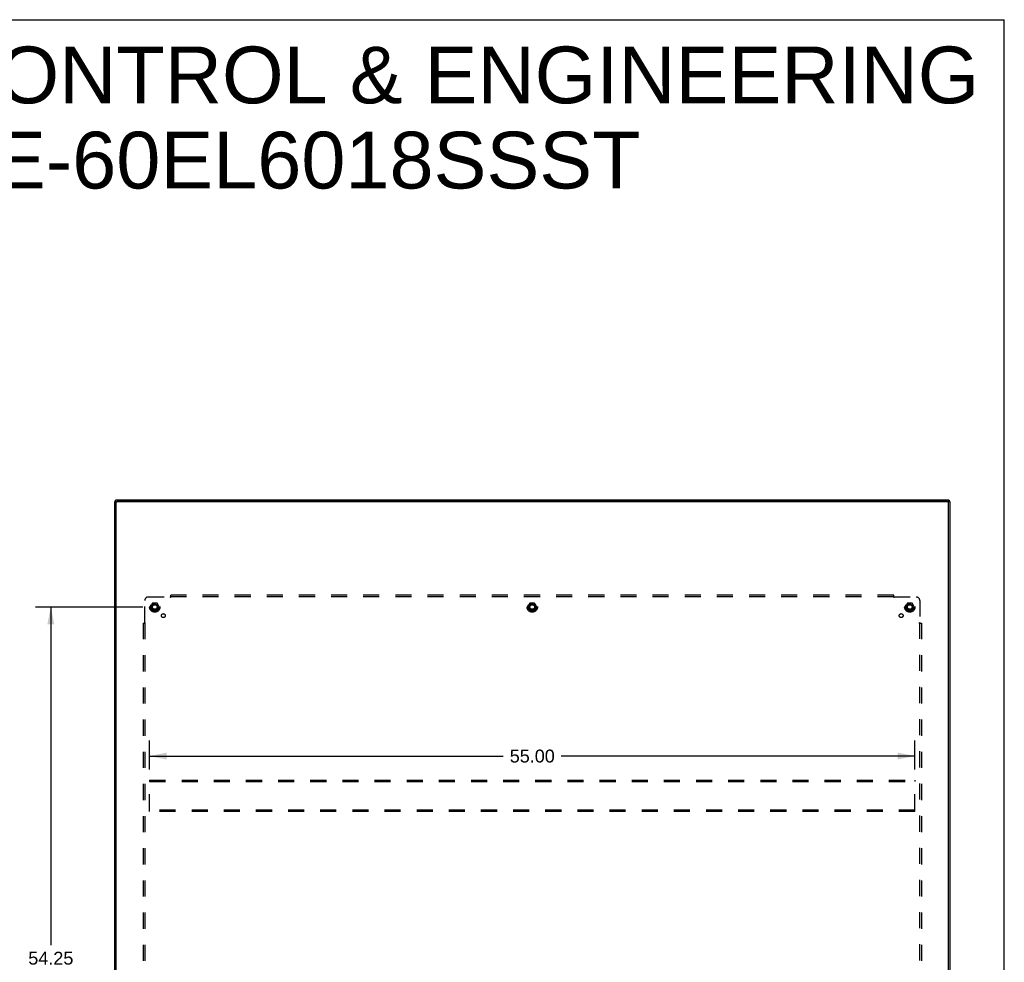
# Model space of a CAD drawing. Header units: inches. Extents: x 0 to 210, y 0 to 136.
# Tile 93 of 93: x 139 to 210, y 68 to 136. Entities that reach past the tile are written whole.
import ezdxf

# ---------------------------------------------------------------- set-up
doc = ezdxf.new("R2010")
doc.units = ezdxf.units.IN
doc.header["$LTSCALE"] = 11.549409
doc.header["$MEASUREMENT"] = 0
doc.linetypes.add('HIDDEN', pattern=[0.2, 0.1, -0.1])
doc.layers.get('0').update_dxf_attribs({"linetype": 'CONTINUOUS'})
for name, color, linetype in [('02___PRT_ALL_AXES', 7, 'CONTINUOUS'), ('DEFAULT_2', 8, 'HIDDEN'), ('DIMENSIONS', 7, 'CONTINUOUS')]:
    doc.layers.add(name, color=color, linetype=linetype)
doc.styles.get("Standard").update_dxf_attribs({"font": 'arial.ttf'})
doc.dimstyles.new('DIMSTYLE_1', dxfattribs={"dimtxt": 0.926423, "dimasz": 1.235231, "dimexe": 0.09, "dimexo": 0.07, "dimgap": 0.0375, "dimtad": 0, "dimtih": 1, "dimtoh": 1, "dimzin": 4, "dimdsep": 46, "dimtxsty": 'Standard', "dimblk": '_FILLED', "dimblk1": '_FILLED', "dimblk2": '_FILLED', "dimcen": 0.09, "dimazin": 1, "dimtfac": 1, "dimtofl": 0, "dimtmove": 0, "dimatfit": 3, "dimldrblk": '_FILLED', "dimfxl": 0, "dimtolj": 1, "dimtzin": 4, "dimarcsym": 0})

# ---------------------------------------------------------------- blocks, each defined once
blk = doc.blocks.new('_FILLED')
at = {"color": 0, "linetype": 'ByBlock'}
blk.add_solid([(0, 0), (-1, 0.2), (-1, -0.2)], dxfattribs=at)
blk = doc.blocks.new('*D2')
at = {"layer": 'DIMENSIONS', "color": 2, "linetype": 'Continuous'}
for p, q in [((148.083, 93.7), (140.368, 93.7)), ((141.48, 93.7), (141.48, 69.407)), ((141.48, 39.45), (141.48, 67.555)), ((148.083, 39.45), (140.368, 39.45))]:
    blk.add_line(p, q, dxfattribs=at)
at = {"layer": 'DIMENSIONS', "color": 2, "linetype": 'Continuous', "xscale": 1.2352309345, "yscale": 1.2352309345, "zscale": 1.2352309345}
for p, rotation in [((141.48, 93.7), 90), ((141.48, 39.45), 270)]:
    blk.add_blockref('_FILLED', p, dxfattribs=dict(at, rotation=rotation))
at = {"layer": 'DIMENSIONS', "color": 2, "linetype": 'Continuous', "insert": (141.48, 68.944), "char_height": 0.9264, "width": 3.23732, "attachment_point": 2, "line_spacing_factor": 0.9}
blk.add_mtext('54.25', dxfattribs=at)
blk = doc.blocks.new('*D7')
at = {"layer": 'DIMENSIONS', "color": 2, "linetype": 'Continuous'}
for p, q in [((148.572, 82.023), (148.572, 84.108)), ((203.572, 82.023), (203.572, 84.108)), ((148.572, 82.997), (173.99, 82.997)), ((203.572, 82.997), (178.154, 82.997))]:
    blk.add_line(p, q, dxfattribs=at)
at = {"layer": 'DIMENSIONS', "color": 2, "linetype": 'Continuous', "xscale": 1.2352309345, "yscale": 1.2352309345, "zscale": 1.2352309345, "rotation": 180}
blk.add_blockref('_FILLED', (148.572, 82.997), dxfattribs=at)
at = {"layer": 'DIMENSIONS', "color": 2, "linetype": 'Continuous', "xscale": 1.2352309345, "yscale": 1.2352309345, "zscale": 1.2352309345}
blk.add_blockref('_FILLED', (203.572, 82.997), dxfattribs=at)
at = {"layer": 'DIMENSIONS', "color": 2, "linetype": 'Continuous', "insert": (176.072, 83.46), "char_height": 0.9264, "width": 3.23732, "attachment_point": 2, "line_spacing_factor": 0.9}
blk.add_mtext('55.00', dxfattribs=at)

msp = doc.modelspace()

# ---------------------------------------------------------------- linework, layer by layer
at = {"color": 7, "linetype": 'Continuous'}
for p, q in [((0, 135.875), (209.989, 135.875)), ((209.989, 0), (209.989, 135.875)), ((146.176, 101.277), (146.072, 101.277)), ((146.124, 101.277), (146.124, 101.371)), ((146.176, 101.212), (146.176, 101.277)), ((146.184, 101.387), (205.96, 101.387)), ((205.968, 101.212), (205.968, 101.277)), ((205.968, 101.277), (206.072, 101.277)), ((206.02, 101.371), (206.02, 101.277))]:
    msp.add_line(p, q, dxfattribs=at)
at = {"color": 3, "linetype": 'Continuous'}
for p, q in [((146.072, 36.679), (146.072, 101.277)), ((146.176, 36.739), (146.176, 101.212)), ((146.184, 101.287), (205.96, 101.287)), ((205.908, 101.272), (146.236, 101.272)), ((205.968, 36.739), (205.968, 101.212)), ((206.072, 101.277), (206.072, 36.679))]:
    msp.add_line(p, q, dxfattribs=at)
at = {"color": 7, "linetype": 'Continuous'}
for points in [[(146.124, 101.371), (146.124, 101.373), (146.125, 101.374), (146.126, 101.376), (146.128, 101.377), (146.13, 101.378), (146.132, 101.379), (146.135, 101.38), (146.138, 101.381), (146.142, 101.382), (146.146, 101.383), (146.15, 101.384), (146.154, 101.385), (146.159, 101.386), (146.164, 101.386), (146.169, 101.386), (146.174, 101.387), (146.179, 101.387), (146.184, 101.387)], [(205.96, 101.387), (205.965, 101.387), (205.971, 101.387), (205.976, 101.386), (205.981, 101.386), (205.986, 101.386), (205.99, 101.385), (205.995, 101.384), (205.999, 101.383), (206.003, 101.382), (206.006, 101.381), (206.009, 101.38), (206.012, 101.379), (206.015, 101.378), (206.017, 101.377), (206.018, 101.376), (206.019, 101.374), (206.02, 101.373), (206.02, 101.371)]]:
    msp.add_lwpolyline(points, dxfattribs=at)
at = {"color": 3, "linetype": 'Continuous'}
for points in [[(146.184, 101.287), (146.179, 101.287), (146.174, 101.286), (146.169, 101.286), (146.164, 101.286), (146.159, 101.285), (146.154, 101.284), (146.15, 101.284), (146.146, 101.283), (146.142, 101.282), (146.138, 101.281), (146.135, 101.28), (146.132, 101.279), (146.13, 101.278), (146.128, 101.277)], [(206.016, 101.277), (206.015, 101.278), (206.012, 101.279), (206.009, 101.28), (206.006, 101.281), (206.003, 101.282), (205.999, 101.283), (205.995, 101.284), (205.99, 101.284), (205.986, 101.285), (205.981, 101.286), (205.976, 101.286), (205.971, 101.286), (205.965, 101.287), (205.96, 101.287)]]:
    msp.add_lwpolyline(points, dxfattribs=at)
for centre, start, end in [((146.236, 101.212), 90, 180), ((205.908, 101.212), 0, 90)]:
    msp.add_arc(centre, 0.06, start, end, dxfattribs=at)
at = {"layer": '02___PRT_ALL_AXES', "color": 8, "linetype": 'HIDDEN'}
for centre, radius in [((148.947, 93.7), 0.372), ((148.947, 93.7), 0.356), ((148.947, 93.7), 0.25), ((148.947, 93.7), 0.183), ((176.072, 93.7), 0.372), ((176.072, 93.7), 0.356), ((176.072, 93.7), 0.25), ((176.072, 93.7), 0.183), ((203.197, 93.7), 0.372), ((203.197, 93.7), 0.356), ((203.197, 93.7), 0.25), ((203.197, 93.7), 0.183), ((149.566, 93.081), 0.141), ((202.578, 93.081), 0.141)]:
    msp.add_circle(centre, radius, dxfattribs=at)
at = {"layer": 'DEFAULT_2', "color": 8, "linetype": 'HIDDEN'}
for p, q in [((148.228, 92.579), (148.228, 94.169)), ((148.478, 94.419), (150.068, 94.419)), ((150.086, 94.437), (150.08, 94.431)), ((150.103, 94.378), (150.103, 94.544)), ((202.041, 94.544), (150.103, 94.544)), ((202.041, 94.419), (150.103, 94.419)), ((202.041, 94.378), (202.041, 94.544)), ((202.076, 94.419), (203.666, 94.419)), ((203.916, 94.169), (203.916, 92.579)), ((148.784, 93.972), (148.63, 93.705)), ((148.63, 93.695), (148.784, 93.427)), ((149.102, 93.977), (148.793, 93.977)), ((149.102, 93.422), (148.793, 93.422)), ((149.265, 93.705), (149.11, 93.972)), ((149.11, 93.427), (149.265, 93.695)), ((175.909, 93.972), (175.755, 93.705)), ((175.755, 93.695), (175.909, 93.427)), ((176.227, 93.977), (175.918, 93.977)), ((176.227, 93.422), (175.918, 93.422)), ((176.39, 93.705), (176.235, 93.972)), ((176.235, 93.427), (176.39, 93.695)), ((203.034, 93.972), (202.88, 93.705)), ((202.88, 93.695), (203.034, 93.427)), ((203.352, 93.977), (203.043, 93.977)), ((203.352, 93.422), (203.043, 93.422)), ((203.515, 93.705), (203.36, 93.972)), ((203.36, 93.427), (203.515, 93.695)), ((148.103, 92.544), (148.103, 40.606)), ((148.103, 92.544), (148.269, 92.544)), ((148.228, 92.544), (148.228, 40.606)), ((203.875, 92.544), (204.041, 92.544)), ((203.916, 40.606), (203.916, 92.544)), ((203.935, 92.561), (203.928, 92.567)), ((204.041, 92.544), (204.041, 40.606)), ((148.572, 81.262), (148.572, 81.158)), ((148.572, 81.262), (203.572, 81.262)), ((148.572, 79.116), (148.572, 81.158)), ((148.572, 81.158), (203.572, 81.158)), ((203.572, 81.262), (203.572, 81.158)), ((203.572, 79.116), (203.572, 81.158)), ((148.572, 79.012), (148.572, 79.116)), ((203.572, 79.116), (148.572, 79.116)), ((203.572, 79.012), (148.572, 79.012)), ((203.572, 79.012), (203.572, 79.116))]:
    msp.add_line(p, q, dxfattribs=at)
for points in [[(150.08, 94.431), (150.078, 94.429), (150.076, 94.427), (150.074, 94.425), (150.073, 94.424), (150.071, 94.422), (150.069, 94.42), (150.068, 94.419)], [(150.081, 94.399), (150.078, 94.404), (150.077, 94.406), (150.075, 94.409), (150.074, 94.411), (150.072, 94.413), (150.071, 94.415), (150.07, 94.417), (150.068, 94.419)], [(150.103, 94.378), (150.102, 94.378), (150.1, 94.379), (150.098, 94.38), (150.097, 94.381), (150.095, 94.382), (150.094, 94.383), (150.092, 94.385), (150.091, 94.386), (150.089, 94.388), (150.088, 94.389), (150.086, 94.391), (150.085, 94.393), (150.084, 94.395), (150.082, 94.397), (150.081, 94.399)], [(150.103, 94.457), (150.102, 94.455), (150.1, 94.453), (150.099, 94.451), (150.097, 94.449), (150.096, 94.447), (150.094, 94.445), (150.092, 94.444), (150.091, 94.442), (150.089, 94.44), (150.088, 94.439), (150.086, 94.437)], [(202.041, 94.457), (202.043, 94.455), (202.044, 94.453), (202.046, 94.451), (202.047, 94.449), (202.049, 94.447), (202.05, 94.445), (202.052, 94.444), (202.053, 94.442), (202.055, 94.44), (202.056, 94.439), (202.058, 94.437)], [(202.041, 94.378), (202.043, 94.378), (202.044, 94.379), (202.046, 94.38), (202.048, 94.381), (202.049, 94.382), (202.051, 94.383), (202.052, 94.385), (202.054, 94.386), (202.055, 94.388), (202.057, 94.389), (202.058, 94.391), (202.059, 94.393), (202.061, 94.395), (202.062, 94.397), (202.063, 94.399), (202.065, 94.402), (202.066, 94.404), (202.068, 94.406), (202.069, 94.409), (202.071, 94.411), (202.072, 94.413), (202.073, 94.415), (202.075, 94.417), (202.076, 94.419)], [(202.058, 94.437), (202.064, 94.431), (202.066, 94.429), (202.068, 94.427), (202.07, 94.425), (202.072, 94.424), (202.073, 94.422), (202.075, 94.42), (202.076, 94.419)], [(148.19, 92.544), (148.192, 92.545), (148.194, 92.547), (148.196, 92.548), (148.198, 92.55), (148.2, 92.552), (148.202, 92.553), (148.204, 92.555), (148.205, 92.556), (148.207, 92.558), (148.208, 92.559), (148.21, 92.561)], [(148.21, 92.561), (148.216, 92.567), (148.218, 92.569), (148.22, 92.571), (148.222, 92.573), (148.224, 92.574), (148.225, 92.576), (148.227, 92.578), (148.228, 92.579)], [(148.243, 92.569), (148.241, 92.57), (148.238, 92.572), (148.236, 92.573), (148.234, 92.575), (148.232, 92.576), (148.23, 92.578), (148.228, 92.579)], [(148.269, 92.544), (148.269, 92.545), (148.268, 92.547), (148.267, 92.549), (148.266, 92.55), (148.265, 92.552), (148.264, 92.553), (148.262, 92.555), (148.261, 92.557), (148.259, 92.558), (148.258, 92.559), (148.256, 92.561), (148.254, 92.562), (148.252, 92.563), (148.25, 92.565), (148.248, 92.566), (148.243, 92.569)], [(203.875, 92.544), (203.876, 92.545), (203.877, 92.547), (203.877, 92.549), (203.878, 92.55), (203.879, 92.552), (203.881, 92.553), (203.882, 92.555), (203.883, 92.557), (203.885, 92.558), (203.887, 92.559), (203.888, 92.561), (203.89, 92.562), (203.892, 92.563), (203.894, 92.565), (203.897, 92.566)], [(203.897, 92.566), (203.901, 92.569), (203.904, 92.57), (203.906, 92.572), (203.908, 92.573), (203.91, 92.575), (203.912, 92.576), (203.914, 92.578), (203.916, 92.579)], [(203.928, 92.567), (203.926, 92.569), (203.924, 92.571), (203.923, 92.573), (203.921, 92.574), (203.919, 92.576), (203.917, 92.578), (203.916, 92.579)], [(203.955, 92.544), (203.952, 92.545), (203.95, 92.547), (203.948, 92.548), (203.946, 92.55), (203.944, 92.552), (203.943, 92.553), (203.941, 92.555), (203.939, 92.556), (203.938, 92.558), (203.936, 92.559), (203.935, 92.561)]]:
    msp.add_lwpolyline(points, dxfattribs=at)
for centre, radius in [((148.947, 93.7), 0.318), ((148.947, 93.7), 0.204), ((148.947, 93.7), 0.183), ((148.947, 93.7), 0.183), ((148.947, 93.7), 0.166), ((176.072, 93.7), 0.318), ((176.072, 93.7), 0.204), ((176.072, 93.7), 0.183), ((176.072, 93.7), 0.183), ((176.072, 93.7), 0.166), ((203.197, 93.7), 0.318), ((203.197, 93.7), 0.204), ((203.197, 93.7), 0.183), ((203.197, 93.7), 0.183), ((203.197, 93.7), 0.166)]:
    msp.add_circle(centre, radius, dxfattribs=at)
for centre, radius, start, end in [((148.478, 94.169), 0.25, 90, 180), ((203.666, 94.169), 0.25, 0, 90), ((148.638, 93.7), 0.01, 150.01268, 209.98829), ((148.793, 93.967), 0.01, 90.01235, 149.98915), ((148.793, 93.432), 0.01, 210.01204, 269.98872), ((149.102, 93.967), 0.01, 30.01204, 89.98872), ((149.102, 93.432), 0.01, 270.01235, 329.98915), ((149.256, 93.7), 0.01, 330.01268, 29.98829), ((175.763, 93.7), 0.01, 150.01268, 209.98829), ((175.918, 93.967), 0.01, 90.01235, 149.98915), ((175.918, 93.432), 0.01, 210.01204, 269.98872), ((176.227, 93.967), 0.01, 30.01204, 89.98872), ((176.227, 93.432), 0.01, 270.01235, 329.98915), ((176.381, 93.7), 0.01, 330.01268, 29.98829), ((202.888, 93.7), 0.01, 150.01268, 209.98829), ((203.043, 93.967), 0.01, 90.01235, 149.98915), ((203.043, 93.432), 0.01, 210.01204, 269.98872), ((203.352, 93.967), 0.01, 30.01204, 89.98872), ((203.352, 93.432), 0.01, 270.01235, 329.98915), ((203.506, 93.7), 0.01, 330.01268, 29.98829)]:
    msp.add_arc(centre, radius, start, end, dxfattribs=at)

# ---------------------------------------------------------------- texts
at = {"layer": 'DIMENSIONS', "color": 2, "linetype": 'Continuous', "insert": (156.633, 133.946), "char_height": 4.07626, "width": 102.95214, "attachment_point": 2, "line_spacing_factor": 0.9}
msp.add_mtext('SAGINAW CONTROL & ENGINEERING\\PSCE-60EL6018SSST', dxfattribs=at)

# ---------------------------------------------------------------- dimensions: what is measured, and where the dimension line sits
at = {"layer": 'DIMENSIONS', "color": 2, "linetype": 'Continuous'}
dim = msp.add_linear_dim(base=(141.48, 39.45), p1=(148.153, 93.7), p2=(148.153, 39.45), angle=270, dimstyle='DIMSTYLE_1', dxfattribs=at)
dim.commit()
dim.dimension.update_dxf_attribs({"geometry": '*D2', "text_midpoint": (141.48, 68.476), "dimtype": 160})
dim = msp.add_linear_dim(base=(203.572, 82.997), p1=(148.572, 84.178), p2=(203.572, 84.178), dimstyle='DIMSTYLE_1', dxfattribs=at)
dim.commit()
dim.dimension.update_dxf_attribs({"geometry": '*D7', "text_midpoint": (176.069, 82.992), "dimtype": 160})

doc.saveas('drawing.dxf')
